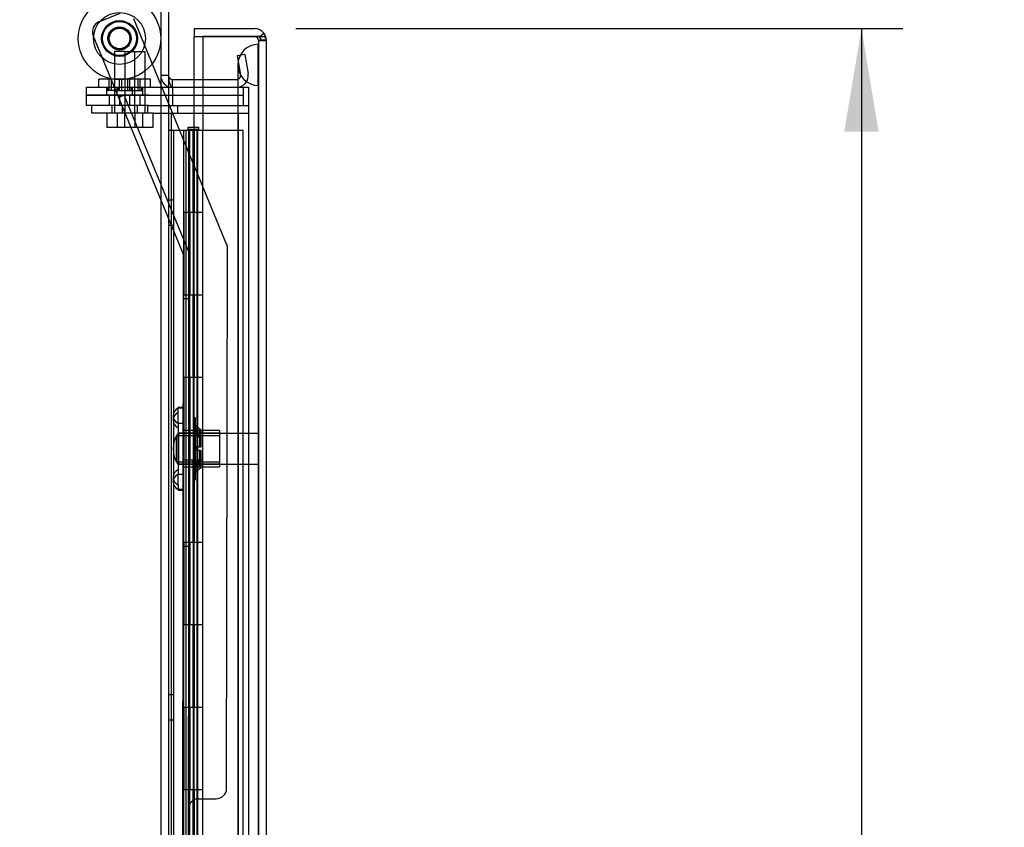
# Model space of a CAD drawing. Header units: inches. Extents: x 1 to 240, y -1 to 159.
# Tile 10 of 26: x 13 to 25, y 85 to 95. Entities that reach past the tile are written whole.
import ezdxf
from ezdxf.enums import TextEntityAlignment as Align
from ezdxf.lldxf.tags import DXFTag

# ---------------------------------------------------------------- set-up
doc = ezdxf.new("R2010")
doc.units = ezdxf.units.IN
doc.header["$MEASUREMENT"] = 0
for name, color, linetype in [('COM54746-20', 7, 'Continuous'), ('COM70098', 7, 'Continuous'), ('COM70220', 7, 'Continuous'), ('COM70531-1', 7, 'Continuous'), ('COM70739-3', 7, 'Continuous'), ('COM70839-9', 7, 'Continuous'), ('COM71216-1', 7, 'Continuous'), ('Default', 7, 'Continuous'), ('GSK86006', 7, 'Continuous'), ('NTS18147', 7, 'Continuous'), ('NTS86070', 7, 'Continuous'), ('ROL87452', 7, 'Continuous'), ('RVT17786', 7, 'Continuous'), ('SCC180005', 7, 'Continuous'), ('STD26122', 7, 'Continuous'), ('WAF25376', 7, 'Continuous'), ('WAM30038', 7, 'Continuous')]:
    doc.layers.add(name, color=color, linetype=linetype)
doc.styles.add('SEACAD_Times_New_Roman', font='times.ttf')
tags = doc.linetypes.add('HIDDEN2', pattern=[0.1875, 0.125, -0.0625]).pattern_tags.tags
tags[6:7] = [DXFTag(74, 4), DXFTag(75, 0), DXFTag(340, '0'), DXFTag(46, 0.0), DXFTag(50, 0.0), DXFTag(44, 0.0), DXFTag(45, 0.0)]
tags[4:5] = [DXFTag(74, 4), DXFTag(75, 0), DXFTag(340, '0'), DXFTag(46, 0.0), DXFTag(50, 0.0), DXFTag(44, 0.0), DXFTag(45, 0.0)]
doc.dimstyles.new('HAMMOND_(STH_-_240x160)', dxfattribs={"dimtxt": 1, "dimasz": 1.25, "dimexe": 0.5, "dimexo": 0.5, "dimgap": 0.25, "dimtad": 0, "dimtih": 1, "dimtoh": 1, "dimzin": 0, "dimdsep": 46, "dimtxsty": 'SEACAD_Times_New_Roman', "dimblk1": '_SE_FILLED', "dimblk2": '_SE_FILLED', "dimsah": 1, "dimcen": 0.5, "dimadec": 0, "dimazin": 0, "dimtfac": 0.8, "dimtofl": 0, "dimtmove": 0, "dimatfit": 3, "dimfxl": 1, "dimtolj": 1, "dimtzin": 0, "dimarcsym": 0})

# ---------------------------------------------------------------- blocks, each defined once
blk = doc.blocks.new('SE2')
at = {"layer": 'COM54746-20', "color": 7, "linetype": 'Continuous'}
for p, q in [((14.705, 93.18), (14.917, 93.18)), ((14.917, 93.18), (15.12, 93.18)), ((14.917, 92.18), (14.917, 93.18)), ((14.941, 93.189), (14.941, 93.215)), ((14.941, 93.215), (14.991, 93.215)), ((14.991, 93.189), (14.941, 93.189)), ((14.953, 93.189), (14.953, 93.18)), ((14.991, 93.215), (15.016, 93.215)), ((14.991, 93.189), (15.016, 93.189)), ((15.016, 93.215), (15.066, 93.215)), ((15.066, 93.189), (15.016, 93.189)), ((15.053, 93.18), (15.053, 93.189)), ((15.066, 93.215), (15.066, 93.189)), ((15.12, 92.18), (15.12, 93.18)), ((15.12, 92.18), (14.917, 92.18)), ((15.12, 92.18), (14.917, 92.18)), ((14.917, 91.18), (14.917, 92.18)), ((15.12, 91.18), (15.12, 92.18)), ((15.12, 91.18), (14.917, 91.18)), ((15.12, 91.18), (14.917, 91.18)), ((14.917, 90.18), (14.917, 91.18)), ((15.12, 90.18), (15.12, 91.18)), ((15.12, 90.18), (14.917, 90.18)), ((15.12, 90.18), (14.917, 90.18)), ((14.917, 89.18), (14.917, 90.18)), ((15.12, 89.18), (15.12, 90.18)), ((15.12, 89.18), (14.917, 89.18)), ((15.12, 89.18), (14.917, 89.18)), ((14.917, 88.18), (14.917, 89.18)), ((15.12, 88.18), (15.12, 89.18)), ((15.12, 88.18), (14.917, 88.18)), ((15.12, 88.18), (14.917, 88.18)), ((14.917, 87.18), (14.917, 88.18)), ((15.12, 87.18), (15.12, 88.18)), ((15.12, 87.18), (14.917, 87.18)), ((15.12, 87.18), (14.917, 87.18)), ((14.917, 86.18), (14.917, 87.18)), ((15.12, 86.18), (15.12, 87.18)), ((15.12, 86.18), (14.917, 86.18)), ((15.12, 86.18), (14.917, 86.18)), ((14.917, 85.18), (14.917, 86.18)), ((15.12, 85.18), (15.12, 86.18)), ((15.12, 85.18), (14.917, 85.18)), ((15.12, 85.18), (14.917, 85.18)), ((14.917, 84.18), (14.917, 85.18)), ((15.12, 84.18), (15.12, 85.18))]:
    blk.add_line(p, q, dxfattribs=at)
at = {"layer": 'COM54746-20', "color": 7, "linetype": 'HIDDEN2'}
for p, q in [((14.767, 73.18), (14.767, 93.18)), ((14.886, 93.18), (14.886, 92.18)), ((14.886, 93.18), (14.886, 92.18)), ((14.891, 92.18), (14.891, 93.18)), ((14.948, 93.18), (14.948, 92.18)), ((14.953, 93.18), (14.953, 73.18)), ((14.962, 92.18), (14.962, 93.18)), ((15.003, 92.18), (15.003, 93.18)), ((15.008, 93.18), (15.008, 92.18)), ((15.014, 93.18), (15.014, 92.18)), ((15.053, 73.18), (15.053, 93.18)), ((15.058, 92.18), (15.058, 93.18)), ((15.12, 93.18), (15.608, 93.18)), ((15.608, 73.18), (15.608, 93.18)), ((14.767, 92.332), (14.705, 92.332)), ((14.917, 92.18), (14.886, 92.18)), ((14.886, 92.18), (14.886, 91.18)), ((14.917, 92.18), (14.886, 92.18)), ((14.886, 92.18), (14.886, 91.18)), ((14.891, 92.18), (14.891, 91.18)), ((14.948, 92.18), (14.948, 91.18)), ((14.962, 92.18), (14.962, 91.18)), ((15.003, 92.18), (15.003, 91.18)), ((15.008, 91.18), (15.008, 92.18)), ((15.014, 91.18), (15.014, 92.18)), ((15.058, 91.18), (15.058, 92.18)), ((14.705, 92.028), (14.767, 92.028)), ((14.917, 91.18), (14.886, 91.18)), ((14.917, 91.18), (14.886, 91.18)), ((14.886, 91.18), (14.886, 90.18)), ((14.886, 91.18), (14.886, 90.18)), ((14.891, 90.18), (14.891, 91.18)), ((14.948, 91.18), (14.948, 90.18)), ((14.962, 90.18), (14.962, 91.18)), ((15.003, 90.18), (15.003, 91.18)), ((15.008, 91.18), (15.008, 90.18)), ((15.014, 91.18), (15.014, 90.18)), ((15.058, 90.18), (15.058, 91.18)), ((14.917, 90.18), (14.886, 90.18)), ((14.886, 90.18), (14.886, 89.18)), ((14.917, 90.18), (14.886, 90.18)), ((14.886, 90.18), (14.886, 89.18)), ((14.891, 90.18), (14.891, 89.18)), ((14.948, 90.18), (14.948, 89.18)), ((14.962, 90.18), (14.962, 89.18)), ((15.003, 90.18), (15.003, 89.18)), ((15.008, 89.18), (15.008, 90.18)), ((15.014, 89.18), (15.014, 90.18)), ((15.058, 89.18), (15.058, 90.18)), ((14.917, 89.18), (14.886, 89.18)), ((14.917, 89.18), (14.886, 89.18)), ((14.886, 89.18), (14.886, 88.18)), ((14.886, 89.18), (14.886, 88.18)), ((14.891, 88.18), (14.891, 89.18)), ((14.948, 89.18), (14.948, 88.18)), ((14.962, 88.18), (14.962, 89.18)), ((15.003, 88.18), (15.003, 89.18)), ((15.008, 89.18), (15.008, 88.18)), ((15.014, 89.18), (15.014, 88.18)), ((15.058, 88.18), (15.058, 89.18)), ((14.917, 88.18), (14.886, 88.18)), ((14.886, 88.18), (14.886, 87.18)), ((14.917, 88.18), (14.886, 88.18)), ((14.886, 88.18), (14.886, 87.18)), ((14.891, 88.18), (14.891, 87.18)), ((14.948, 88.18), (14.948, 87.18)), ((14.962, 88.18), (14.962, 87.18)), ((15.003, 88.18), (15.003, 87.18)), ((15.008, 87.18), (15.008, 88.18)), ((15.014, 87.18), (15.014, 88.18)), ((15.058, 87.18), (15.058, 88.18)), ((14.917, 87.18), (14.886, 87.18)), ((14.917, 87.18), (14.886, 87.18)), ((14.886, 87.18), (14.886, 86.18)), ((14.886, 87.18), (14.886, 86.18)), ((14.891, 86.18), (14.891, 87.18)), ((14.948, 87.18), (14.948, 86.18)), ((14.962, 86.18), (14.962, 87.18)), ((15.003, 86.18), (15.003, 87.18)), ((15.008, 87.18), (15.008, 86.18)), ((15.014, 87.18), (15.014, 86.18)), ((15.058, 86.18), (15.058, 87.18)), ((14.767, 86.332), (14.705, 86.332)), ((14.917, 86.18), (14.886, 86.18)), ((14.886, 86.18), (14.886, 85.18)), ((14.917, 86.18), (14.886, 86.18)), ((14.886, 86.18), (14.886, 85.18)), ((14.891, 86.18), (14.891, 85.18)), ((14.948, 86.18), (14.948, 85.18)), ((14.962, 86.18), (14.962, 85.18)), ((15.003, 86.18), (15.003, 85.18)), ((15.008, 85.18), (15.008, 86.18)), ((15.014, 85.18), (15.014, 86.18)), ((15.058, 85.18), (15.058, 86.18)), ((14.705, 86.028), (14.767, 86.028)), ((14.917, 85.18), (14.886, 85.18)), ((14.917, 85.18), (14.886, 85.18)), ((14.886, 85.18), (14.886, 84.18)), ((14.886, 85.18), (14.886, 84.18)), ((14.891, 84.18), (14.891, 85.18)), ((14.948, 85.18), (14.948, 84.18)), ((14.962, 84.18), (14.962, 85.18)), ((15.003, 84.18), (15.003, 85.18)), ((15.008, 85.18), (15.008, 84.18)), ((15.014, 85.18), (15.014, 84.18)), ((15.058, 84.18), (15.058, 85.18))]:
    blk.add_line(p, q, dxfattribs=at)
at = {"layer": 'COM70098', "color": 7, "linetype": 'HIDDEN2'}
for p, q in [((13.711, 93.604), (13.711, 93.699)), ((13.711, 93.699), (14.461, 93.699)), ((13.954, 93.699), (13.954, 93.604)), ((14.079, 93.699), (14.079, 93.604)), ((14.267, 93.604), (14.267, 93.699)), ((14.392, 93.604), (14.392, 93.699)), ((14.461, 93.699), (14.751, 93.699)), ((14.753, 93.699), (14.753, 93.604)), ((15.529, 93.699), (15.61, 93.699)), ((15.61, 93.699), (15.61, 93.604)), ((14.461, 93.604), (13.711, 93.604)), ((14.461, 93.604), (15.61, 93.604)), ((13.773, 93.384), (13.773, 93.479)), ((14.523, 93.384), (13.773, 93.384)), ((14.016, 93.479), (14.016, 93.384)), ((14.141, 93.479), (14.141, 93.384)), ((14.329, 93.384), (14.329, 93.479)), ((14.454, 93.384), (14.454, 93.479)), ((14.523, 93.479), (15.672, 93.479)), ((14.523, 93.384), (15.672, 93.384)), ((14.815, 93.479), (14.815, 93.384))]:
    blk.add_line(p, q, dxfattribs=at)
at = {"layer": 'COM70098', "color": 7, "linetype": 'Continuous'}
blk.add_line((14.751, 93.699), (14.753, 93.699), dxfattribs=at)
at = {"layer": 'COM70220', "color": 7, "linetype": 'HIDDEN2'}
for p, q in [((15.791, 93.971), (15.793, 94.22)), ((15.793, 94.22), (15.793, 93.721)), ((15.793, 94.22), (15.794, 94.22)), ((15.794, 94.22), (15.794, 93.721)), ((15.545, 93.971), (15.545, 93.721)), ((15.791, 93.971), (15.791, 93.721)), ((15.793, 93.722), (15.791, 93.971)), ((15.545, 93.721), (15.545, 72.64)), ((15.791, 93.721), (15.791, 72.64)), ((15.794, 93.722), (15.793, 93.722)), ((15.793, 93.721), (15.793, 72.64)), ((15.794, 93.721), (15.794, 72.64))]:
    blk.add_line(p, q, dxfattribs=at)
blk.add_arc((15.795, 93.971), 0.25, 90, 270, dxfattribs=at)
at = {"layer": 'COM70531-1', "color": 7, "linetype": 'HIDDEN2'}
for p, q in [((14.61, 94.931), (14.61, 71.217)), ((15.629, 94.096), (15.536, 94.079)), ((15.629, 94.096), (15.669, 93.867)), ((15.536, 94.079), (15.576, 93.851)), ((14.705, 93.842), (14.61, 93.842)), ((14.705, 93.842), (14.61, 93.842)), ((14.753, 93.699), (14.753, 93.794)), ((15.12, 93.794), (15.529, 93.794)), ((14.753, 93.699), (14.753, 93.699)), ((15.12, 93.699), (15.529, 93.699)), ((15.12, 93.699), (15.672, 93.699)), ((15.672, 93.699), (15.672, 72.449))]:
    blk.add_line(p, q, dxfattribs=at)
at = {"layer": 'COM70531-1', "color": 7, "linetype": 'Continuous'}
for p, q in [((14.705, 94.931), (14.705, 71.217)), ((14.753, 93.794), (15.12, 93.794)), ((14.753, 93.699), (15.12, 93.699)), ((14.753, 93.699), (15.12, 93.699))]:
    blk.add_line(p, q, dxfattribs=at)
at = {"layer": 'COM70531-1', "color": 7, "linetype": 'HIDDEN2'}
for centre, radius, start, end in [((15.529, 93.842), 0.143, 270, 10), ((15.529, 93.842), 0.048, 270, 10), ((14.753, 93.842), 0.143, 180, 270), ((14.753, 93.842), 0.143, 180, 270)]:
    blk.add_arc(centre, radius, start, end, dxfattribs=at)
at = {"layer": 'COM70531-1', "color": 7, "linetype": 'Continuous'}
blk.add_arc((14.753, 93.842), 0.048, 180, 270, dxfattribs=at)
blk.add_ellipse((14.753, 93.842), major_axis=(0, -0.143), ratio=0.335664, start_param=4.712389, end_param=6.283185, dxfattribs=at)
at = {"layer": 'COM70739-3', "color": 7, "linetype": 'HIDDEN2'}
for p, q in [((14.735, 93.384), (14.735, 72.764)), ((15.547, 93.384), (15.547, 72.764))]:
    blk.add_line(p, q, dxfattribs=at)
at = {"layer": 'COM70839-9', "color": 7, "linetype": 'HIDDEN2'}
for p, q in [((13.859, 94.491), (14.119, 94.598)), ((13.859, 94.491), (14.119, 94.598)), ((15.409, 91.798), (14.282, 94.53)), ((15.409, 91.798), (14.282, 94.53)), ((14.887, 91.67), (13.791, 94.328)), ((14.887, 91.67), (13.791, 94.328)), ((14.165, 93.604), (14.101, 93.577)), ((14.165, 93.604), (14.101, 93.577)), ((14.957, 91.684), (14.165, 93.604)), ((14.957, 91.684), (14.165, 93.604)), ((15.408, 85.199), (15.419, 91.75)), ((15.419, 91.75), (15.419, 91.75)), ((14.875, 83.825), (14.887, 91.67)), ((14.887, 91.67), (14.887, 91.67)), ((14.947, 84.95), (14.957, 91.684)), ((14.957, 91.684), (14.957, 91.684)), ((14.957, 91.136), (14.887, 91.136)), ((14.957, 91.136), (14.887, 91.136)), ((14.882, 88.136), (14.952, 88.136)), ((14.882, 88.136), (14.952, 88.136)), ((15.072, 85.074), (15.283, 85.074)), ((15.072, 85.074), (15.283, 85.074)), ((14.945, 83.937), (14.947, 84.95))]:
    blk.add_line(p, q, dxfattribs=at)
blk.add_circle((14.11, 94.291), 0.129, dxfattribs=at)
blk.add_circle((14.11, 94.291), 0.129, dxfattribs=at)
for centre, start, end in [((13.907, 94.376), 112.4186, 202.4186), ((13.907, 94.376), 112.4186, 202.4186), ((15.294, 91.75), 359.9066, 22.4186), ((15.294, 91.75), 359.9066, 22.4186), ((15.283, 85.199), 269.9066, 359.9066), ((15.072, 84.949), 89.9066, 179.9066), ((15.072, 84.949), 89.9066, 179.9066)]:
    blk.add_arc(centre, 0.125, start, end, dxfattribs=at)
at = {"layer": 'COM71216-1', "color": 7, "linetype": 'Continuous'}
for p, q in [((15.015, 94.411), (15.015, 94.316)), ((15.015, 94.411), (15.747, 94.411)), ((15.81, 94.316), (15.861, 94.355)), ((15.015, 93.794), (15.015, 94.316)), ((15.015, 94.316), (15.12, 94.316)), ((15.015, 94.316), (15.747, 94.316)), ((15.12, 94.316), (15.12, 93.18)), ((15.747, 94.316), (15.12, 94.316)), ((15.747, 94.316), (15.747, 94.316)), ((15.81, 94.316), (15.747, 94.316)), ((15.747, 94.316), (15.861, 94.316)), ((15.89, 94.268), (15.89, 94.269)), ((15.89, 94.268), (15.89, 72.092)), ((15.89, 94.268), (15.89, 94.268))]:
    blk.add_line(p, q, dxfattribs=at)
at = {"layer": 'COM71216-1', "color": 7, "linetype": 'HIDDEN2'}
for p, q in [((15.747, 94.316), (15.747, 94.316)), ((15.795, 94.268), (15.795, 72.092)), ((15.795, 94.268), (15.89, 94.268)), ((15.89, 94.268), (15.795, 94.268)), ((15.015, 72.354), (15.015, 93.794))]:
    blk.add_line(p, q, dxfattribs=at)
at = {"layer": 'COM71216-1', "color": 7, "linetype": 'Continuous'}
for start, end in [(37.5036, 90), (0.1561, 37.5036), (0, 0.0762)]:
    blk.add_arc((15.747, 94.268), 0.143, start, end, dxfattribs=at)
at = {"layer": 'COM71216-1', "color": 7, "linetype": 'HIDDEN2'}
for start, end in [(0.2269, 90), (0.2269, 90), (0, 0.2269)]:
    blk.add_arc((15.747, 94.268), 0.048, start, end, dxfattribs=at)
for points, knots in [([(15.89, 94.269), (15.882, 94.269), (15.875, 94.269), (15.867, 94.269), (15.859, 94.269), (15.851, 94.269), (15.843, 94.269), (15.84, 94.269), (15.838, 94.269), (15.835, 94.269), (15.834, 94.269), (15.832, 94.27), (15.83, 94.27), (15.829, 94.27), (15.828, 94.27), (15.827, 94.271), (15.826, 94.271), (15.825, 94.271), (15.825, 94.272), (15.824, 94.272), (15.824, 94.273), (15.823, 94.273), (15.822, 94.275), (15.822, 94.277), (15.821, 94.279), (15.82, 94.283), (15.82, 94.287), (15.819, 94.291), (15.818, 94.296), (15.816, 94.3), (15.815, 94.304), (15.814, 94.308), (15.812, 94.312), (15.81, 94.316)], [0, 0, 0, 0, 0.177326, 0.177326, 0.177326, 0.361936, 0.361936, 0.361936, 0.415585, 0.415585, 0.415585, 0.453863, 0.453863, 0.453863, 0.484573, 0.484573, 0.484573, 0.502992, 0.502992, 0.502992, 0.521366, 0.521366, 0.521366, 0.589423, 0.589423, 0.589423, 0.722321, 0.722321, 0.722321, 0.860756, 0.860756, 0.860756, 1, 1, 1, 1]), ([(15.81, 94.316), (15.813, 94.309), (15.816, 94.301), (15.819, 94.29), (15.82, 94.286), (15.821, 94.281), (15.821, 94.279), (15.822, 94.276), (15.822, 94.275), (15.823, 94.273), (15.824, 94.272), (15.825, 94.271), (15.827, 94.27), (15.829, 94.27), (15.831, 94.27), (15.835, 94.269), (15.838, 94.269), (15.846, 94.269), (15.851, 94.269), (15.868, 94.268), (15.879, 94.268), (15.89, 94.268)], [0, 0, 0, 0, 0.25, 0.25, 0.375, 0.375, 0.4375, 0.4375, 0.46875, 0.46875, 0.5, 0.5, 0.53125, 0.53125, 0.5625, 0.5625, 0.625, 0.625, 0.75, 0.75, 1, 1, 1, 1])]:
    blk.add_open_spline(points, degree=3, knots=knots, dxfattribs=at)
at = {"layer": 'COM71216-1', "color": 7, "linetype": 'Continuous'}
blk.add_open_spline([(15.861, 94.316), (15.87, 94.308), (15.878, 94.3), (15.885, 94.288), (15.887, 94.284), (15.89, 94.276), (15.89, 94.272), (15.89, 94.268)], degree=3, knots=[0, 0, 0, 0, 0.5, 0.5, 0.75, 0.75, 1, 1, 1, 1], dxfattribs=at)
at = {"layer": 'GSK86006', "color": 7, "linetype": 'HIDDEN2'}
for p, q in [((13.711, 93.479), (13.711, 93.604)), ((13.711, 93.604), (14.461, 93.604)), ((13.985, 93.604), (13.985, 93.479)), ((14.11, 93.604), (14.11, 93.479)), ((14.235, 93.479), (14.235, 93.604)), ((14.36, 93.479), (14.36, 93.604)), ((14.461, 93.604), (15.61, 93.604)), ((14.753, 93.604), (14.753, 93.479)), ((15.61, 93.604), (15.61, 93.479)), ((14.461, 93.479), (13.711, 93.479)), ((14.461, 93.479), (15.61, 93.479))]:
    blk.add_line(p, q, dxfattribs=at)
at = {"layer": 'NTS18147', "color": 7, "linetype": 'HIDDEN2'}
for p, q in [((14.821, 89.812), (14.821, 89.816)), ((14.884, 89.816), (14.821, 89.816)), ((14.821, 89.812), (14.884, 89.812)), ((14.821, 89.757), (14.821, 89.812)), ((14.884, 89.812), (14.884, 89.816)), ((14.884, 89.623), (14.884, 89.812)), ((14.759, 89.717), (14.759, 89.663)), ((14.821, 89.623), (14.821, 89.757)), ((14.821, 89.623), (14.821, 89.505)), ((14.884, 89.623), (14.821, 89.623)), ((14.884, 89.505), (14.884, 89.623)), ((14.821, 89.505), (14.884, 89.505)), ((14.821, 89.127), (14.821, 89.505)), ((15.321, 89.504), (14.821, 89.504)), ((15.321, 89.473), (14.821, 89.473)), ((15.321, 89.536), (14.884, 89.536)), ((14.884, 89.127), (14.884, 89.505)), ((15.321, 89.536), (15.321, 89.096)), ((14.821, 89.16), (15.321, 89.16)), ((15.321, 89.129), (14.821, 89.129)), ((14.821, 89.127), (14.821, 89.01)), ((14.884, 89.127), (14.821, 89.127)), ((14.884, 89.01), (14.884, 89.127)), ((14.884, 89.096), (15.321, 89.096)), ((14.759, 88.97), (14.759, 88.915)), ((14.821, 89.01), (14.884, 89.01)), ((14.821, 88.875), (14.821, 89.01)), ((14.884, 88.821), (14.884, 89.01)), ((14.821, 88.875), (14.821, 88.821)), ((14.821, 88.821), (14.821, 88.816)), ((14.884, 88.821), (14.821, 88.821)), ((14.821, 88.816), (14.884, 88.816)), ((14.884, 88.821), (14.884, 88.816))]:
    blk.add_line(p, q, dxfattribs=at)
blk.add_arc((15.077, 89.316), 0.318, 143.6338, 216.3662, dxfattribs=at)
for centre in [(15.077, 89.717), (15.077, 89.663), (15.077, 88.97), (15.077, 88.915)]:
    blk.add_ellipse(centre, major_axis=(0.318, 0), ratio=0.5, start_param=2.506883, end_param=3.776302, dxfattribs=at)
at = {"layer": 'NTS86070', "color": 7, "linetype": 'HIDDEN2'}
for p, q in [((13.985, 93.799), (13.86, 93.799)), ((13.86, 93.699), (13.86, 93.799)), ((14.485, 93.799), (13.985, 93.799)), ((13.985, 93.699), (13.985, 93.799)), ((13.985, 93.659), (13.985, 93.799)), ((14.01, 93.799), (14.01, 93.659)), ((14.11, 93.659), (14.11, 93.799)), ((14.135, 93.799), (14.135, 93.659)), ((14.211, 93.659), (14.211, 93.799)), ((14.235, 93.659), (14.235, 93.799)), ((14.336, 93.659), (14.336, 93.799)), ((14.36, 93.659), (14.36, 93.799)), ((14.36, 93.699), (14.36, 93.799)), ((14.485, 93.699), (14.485, 93.799)), ((13.964, 93.699), (13.964, 93.669)), ((14.099, 93.659), (13.974, 93.659)), ((14.089, 93.699), (14.089, 93.669)), ((14.099, 93.659), (14.372, 93.659)), ((14.257, 93.669), (14.257, 93.699)), ((14.382, 93.669), (14.382, 93.699))]:
    blk.add_line(p, q, dxfattribs=at)
for centre, start, end in [((13.974, 93.669), 180, 270), ((14.099, 93.669), 180, 270), ((14.247, 93.669), 270, 0), ((14.372, 93.669), 270, 0)]:
    blk.add_arc(centre, 0.01, start, end, dxfattribs=at)
at = {"layer": 'ROL87452', "color": 7, "linetype": 'HIDDEN2'}
for radius in [0.5, 0.5, 0.206, 0.206]:
    blk.add_circle((14.11, 94.291), radius, dxfattribs=at)
at = {"layer": 'RVT17786', "color": 7, "linetype": 'HIDDEN2'}
for radius in [0.217, 0.217, 0.125, 0.125]:
    blk.add_circle((14.11, 94.291), radius, dxfattribs=at)
at = {"layer": 'SCC180005', "color": 7, "linetype": 'HIDDEN2'}
for p, q in [((14.174, 94.134), (14.049, 94.134)), ((14.049, 94.134), (14.049, 93.384)), ((14.174, 94.134), (14.42, 94.134)), ((14.174, 94.134), (14.174, 93.384)), ((14.295, 93.384), (14.295, 94.134)), ((14.42, 93.384), (14.42, 94.134)), ((13.956, 93.384), (13.956, 93.21)), ((14.081, 93.384), (14.081, 93.21)), ((14.172, 93.384), (14.172, 93.21)), ((14.297, 93.384), (14.297, 93.21)), ((14.388, 93.384), (14.388, 93.21)), ((14.513, 93.384), (14.513, 93.21)), ((14.081, 93.21), (13.956, 93.21)), ((14.297, 93.21), (14.081, 93.21)), ((14.513, 93.21), (14.297, 93.21))]:
    blk.add_line(p, q, dxfattribs=at)
at = {"layer": 'STD26122', "color": 7, "linetype": 'HIDDEN2'}
for p, q in [((14.83, 89.501), (14.795, 89.466)), ((14.795, 89.466), (14.795, 89.166)), ((14.83, 89.131), (14.83, 89.501)), ((15.795, 89.501), (14.83, 89.501)), ((14.795, 89.166), (14.83, 89.131)), ((14.83, 89.131), (15.795, 89.131))]:
    blk.add_line(p, q, dxfattribs=at)
at = {"layer": 'WAF25376', "color": 7, "linetype": 'HIDDEN2'}
for radius in [0.315, 0.315, 0.14, 0.14]:
    blk.add_circle((14.11, 94.291), radius, dxfattribs=at)
at = {"layer": 'WAM30038', "color": 7, "linetype": 'HIDDEN2'}
for p, q in [((15.009, 88.941), (15.009, 89.691)), ((15.033, 89.691), (15.009, 89.691)), ((15.033, 88.941), (15.033, 89.691)), ((15.033, 89.602), (15.009, 89.602)), ((15.016, 89.584), (15.009, 89.591)), ((15.038, 89.523), (15.009, 89.523)), ((15.009, 89.522), (15.016, 89.518)), ((15.016, 89.493), (15.009, 89.499)), ((15.016, 89.518), (15.081, 89.477)), ((15.081, 89.452), (15.016, 89.493)), ((15.038, 89.523), (15.038, 89.523)), ((15.097, 89.49), (15.052, 89.518)), ((15.052, 89.493), (15.097, 89.465)), ((15.097, 89.544), (15.081, 89.526)), ((15.081, 89.526), (15.081, 89.477)), ((15.081, 89.477), (15.097, 89.49)), ((15.097, 89.465), (15.081, 89.452)), ((15.081, 89.452), (15.081, 89.334)), ((15.097, 89.544), (15.097, 89.49)), ((15.097, 89.465), (15.097, 89.334)), ((15.009, 89.333), (15.016, 89.334)), ((15.052, 89.334), (15.016, 89.334)), ((15.097, 89.334), (15.052, 89.334)), ((15.016, 89.299), (15.009, 89.3)), ((15.052, 89.299), (15.016, 89.299)), ((15.052, 89.299), (15.097, 89.299)), ((15.081, 89.299), (15.081, 89.18)), ((15.097, 89.299), (15.097, 89.167)), ((15.009, 89.134), (15.016, 89.139)), ((15.016, 89.114), (15.009, 89.111)), ((15.009, 89.109), (15.038, 89.109)), ((15.016, 89.139), (15.081, 89.18)), ((15.081, 89.155), (15.016, 89.114)), ((15.097, 89.167), (15.052, 89.139)), ((15.052, 89.114), (15.097, 89.142)), ((15.081, 89.18), (15.097, 89.167)), ((15.081, 89.155), (15.081, 89.106)), ((15.097, 89.142), (15.081, 89.155)), ((15.081, 89.106), (15.097, 89.088)), ((15.097, 89.142), (15.097, 89.088)), ((15.009, 89.042), (15.016, 89.048)), ((15.009, 89.03), (15.033, 89.03)), ((15.009, 88.941), (15.033, 88.941))]:
    blk.add_line(p, q, dxfattribs=at)
for centre, radius, start, end in [((15.62, 90.222), 0.854, 226.5547, 228.2901), ((15.051, 89.316), 0.0182, 87.1609, 177.9942), ((15.051, 89.317), 0.0181, 181.7718, 273.073), ((15.617, 88.413), 0.85, 131.7058, 133.4493), ((15.62, 88.41), 0.854, 131.7099, 133.4453)]:
    blk.add_arc(centre, radius, start, end, dxfattribs=at)
for points, knots in [([(15.081, 89.526), (15.061, 89.544), (15.04, 89.562), (15.02, 89.58), (15.019, 89.582), (15.017, 89.583), (15.016, 89.584)], [0, 0, 0, 0, 0.926871, 0.926871, 0.926871, 1, 1, 1, 1]), ([(15.052, 89.584), (15.054, 89.583), (15.056, 89.581), (15.058, 89.579), (15.071, 89.567), (15.084, 89.556), (15.097, 89.544)], [0, 0, 0, 0, 0.141448, 0.141448, 0.141448, 1, 1, 1, 1]), ([(15.033, 89.518), (15.033, 89.516), (15.033, 89.514), (15.036, 89.509), (15.038, 89.506), (15.043, 89.5), (15.047, 89.496), (15.052, 89.493)], [0, 0, 0, 0, 0.25, 0.25, 0.5, 0.5, 1, 1, 1, 1]), ([(15.052, 89.518), (15.05, 89.52), (15.047, 89.521), (15.043, 89.522), (15.041, 89.523), (15.039, 89.523), (15.039, 89.523), (15.038, 89.523)], [0, 0, 0, 0, 0.25, 0.25, 0.5, 0.5, 0.5626015, 0.5626015, 0.5626015, 0.5626015]), ([(15.016, 89.048), (15.017, 89.049), (15.019, 89.051), (15.02, 89.052), (15.04, 89.07), (15.061, 89.088), (15.081, 89.106)], [0, 0, 0, 0, 0.073129, 0.073129, 0.073129, 1, 1, 1, 1]), ([(15.052, 89.139), (15.05, 89.137), (15.047, 89.136), (15.043, 89.132), (15.041, 89.13), (15.038, 89.126), (15.036, 89.124), (15.033, 89.119), (15.033, 89.116), (15.033, 89.114)], [0, 0, 0, 0, 0.25, 0.25, 0.5, 0.5, 0.75, 0.75, 1, 1, 1, 1]), ([(15.038, 89.109), (15.039, 89.109), (15.039, 89.109), (15.043, 89.109), (15.047, 89.111), (15.052, 89.114)], [0.4389304, 0.4389304, 0.4389304, 0.4389304, 0.5, 0.5, 1, 1, 1, 1]), ([(15.097, 89.088), (15.084, 89.076), (15.071, 89.065), (15.058, 89.054), (15.056, 89.052), (15.054, 89.05), (15.052, 89.048)], [0, 0, 0, 0, 0.858552, 0.858552, 0.858552, 1, 1, 1, 1])]:
    blk.add_open_spline(points, degree=3, knots=knots, dxfattribs=at)
blk = doc.blocks.new('DMBLK5946')
at = {"layer": 'Default', "linetype": 'Continuous'}
for points in [[(8.05, 99.301), (6.8, 99.093), (8.05, 98.884)], [(14.64, 99.301), (14.64, 98.884), (15.89, 99.093)]]:
    blk.add_hatch(color=7, dxfattribs=at).paths.add_polyline_path(points)
at = {"layer": 'Default', "color": 7, "linetype": 'Continuous'}
for p, q in [((6.8, 93.093), (6.8, 99.593)), ((15.89, 94.768), (15.89, 99.593)), ((6.8, 99.093), (9.668, 99.093)), ((13.022, 99.093), (15.89, 99.093))]:
    blk.add_line(p, q, dxfattribs=at)
at = {"layer": 'Default', "color": 7, "linetype": 'Continuous', "style": 'SEACAD_Times_New_Roman'}
blk.add_text('9.09', height=1, dxfattribs=at).set_placement((10.018, 99.593), align=Align.TOP_LEFT)
blk = doc.blocks.new('_SE_FILLED')
at = {"color": 0}
blk.add_line((0, 0), (-1, 0), dxfattribs=at)
blk.add_solid([(0, 0), (-1, -0.1665), (-1, 0.1665), (0, 0)], dxfattribs=at)
blk = doc.blocks.new('DMBLK5950')
at = {"layer": 'Default', "linetype": 'Continuous'}
for points in [[(23.315, 93.161), (23.107, 94.411), (22.898, 93.161)], [(23.315, 73.199), (22.898, 73.199), (23.107, 71.949)]]:
    blk.add_hatch(color=7, dxfattribs=at).paths.add_polyline_path(points)
at = {"layer": 'Default', "color": 7, "linetype": 'Continuous'}
for p, q in [((16.247, 94.411), (23.607, 94.411)), ((23.107, 94.411), (23.107, 84.03)), ((23.107, 81.18), (23.107, 71.949)), ((15.881, 71.949), (23.607, 71.949))]:
    blk.add_line(p, q, dxfattribs=at)
at = {"layer": 'Default', "color": 7, "linetype": 'Continuous', "style": 'SEACAD_Times_New_Roman'}
for s, p in [('22.46', (21.401, 83.68)), ('DOOR', (21.01, 82.18))]:
    blk.add_text(s, height=1, dxfattribs=at).set_placement(p, align=Align.TOP_LEFT)

msp = doc.modelspace()

# ---------------------------------------------------------------- block references
at = {"layer": 'Default'}
msp.add_blockref('SE2', (0, 0), dxfattribs=at)

# ---------------------------------------------------------------- dimensions: what is measured, and where the dimension line sits
at = {"layer": 'Default', "color": 7, "linetype": 'Continuous'}
dim = msp.add_linear_dim(base=(15.89, 99.093), p1=(6.8, 92.593), p2=(15.89, 94.268), text='\\A1;<>', dimstyle='HAMMOND_(STH_-_240x160)', dxfattribs=at)
dim.commit()
dim.dimension.update_dxf_attribs({"geometry": 'DMBLK5946', "text_midpoint": (11.345, 99.093), "dimtype": 160})
dim = msp.add_linear_dim(base=(23.107, 71.949), p1=(15.747, 94.411), p2=(15.381, 71.949), angle=90, text='\\A1;<>\\PDOOR', dimstyle='HAMMOND_(STH_-_240x160)', dxfattribs=at)
dim.commit()
dim.dimension.update_dxf_attribs({"geometry": 'DMBLK5950', "text_midpoint": (23.107, 83.18), "dimtype": 160})

doc.saveas('drawing.dxf')
